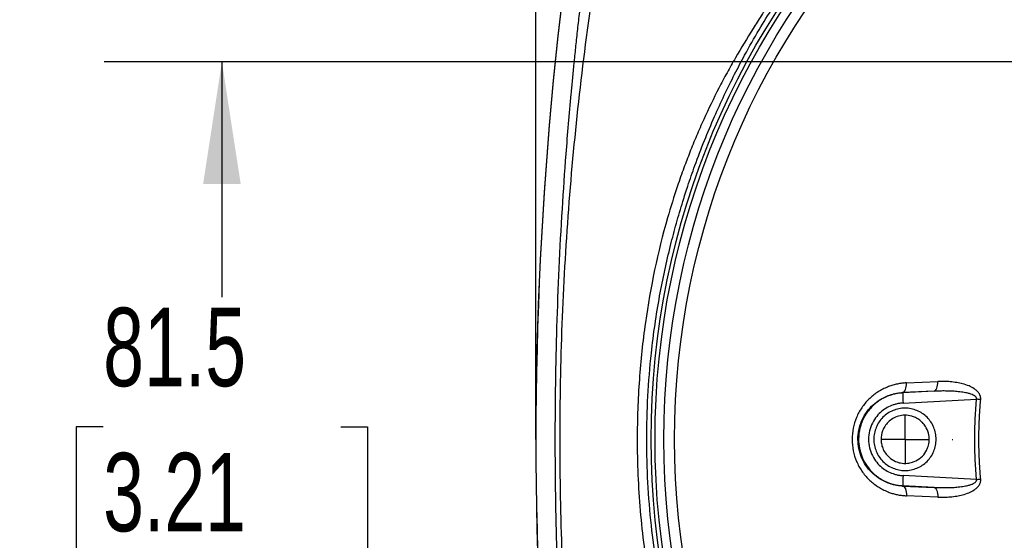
# Model space of a CAD drawing. Header units: millimetres. Extents: x 25 to 1092, y 25 to 838.
# Tile 9 of 41: x 405 to 511, y 590 to 647. Entities that reach past the tile are written whole.
import ezdxf

# ---------------------------------------------------------------- set-up
doc = ezdxf.new("R2010")
doc.units = ezdxf.units.MM
doc.header["$LTSCALE"] = 4
doc.linetypes.add('CENTERX2', pattern=[20.32, 12.7, -2.54, 2.54, -2.54])
doc.layers.add('CENTER', color=40, linetype='CENTERX2')
doc.layers.add('DIMENSIONS', color=140, linetype='Continuous', lineweight=25)
doc.styles.add('SLDTEXTSTYLE0', font='TXT', dxfattribs={"width": 0.7})
doc.dimstyles.new('SLDDIMSTYLE1', dxfattribs={"dimtxt": 8.632031, "dimasz": 13.208, "dimexe": 0, "dimexo": 0.0625, "dimgap": 2.158008, "dimtad": 0, "dimtih": 1, "dimtoh": 1, "dimrnd": 1e-09, "dimzin": 12, "dimdsep": 46, "dimtxsty": 'SLDTEXTSTYLE0', "dimsah": 1, "dimcen": 0.09, "dimadec": 0, "dimazin": 3, "dimtfac": 1, "dimtofl": 0, "dimtmove": 0, "dimatfit": 3, "dimfxl": 0, "dimfrac": 2, "dimtolj": 1, "dimtzin": 12, "dimarcsym": 0})
doc.dimstyles.new('SLDDIMSTYLE2', dxfattribs={"dimtxt": 8.632031, "dimasz": 13.208, "dimexe": 0, "dimexo": 0.0625, "dimgap": 2.158008, "dimtad": 0, "dimtih": 1, "dimtoh": 1, "dimrnd": 1e-09, "dimzin": 12, "dimdsep": 46, "dimtxsty": 'SLDTEXTSTYLE0', "dimsah": 1, "dimcen": 0.09, "dimadec": 0, "dimazin": 3, "dimtfac": 1, "dimtmove": 0, "dimatfit": 0, "dimfxl": 0, "dimfrac": 2, "dimtolj": 1, "dimtzin": 12, "dimarcsym": 0})

# ---------------------------------------------------------------- blocks, each defined once
blk = doc.blocks.new('_D_2')
at = {"layer": 'DIMENSIONS'}
for p, q in [((460.53, 606.33), (460.53, 751.81)), ((532.89, 652.89), (532.89, 751.81)), ((407.7, 739.11), (404.8, 739.11)), ((404.8, 739.11), (404.8, 725.39)), ((433.35, 739.11), (436.25, 739.11)), ((436.25, 739.11), (436.25, 725.39)), ((460.53, 739.11), (445.05, 739.11)), ((532.89, 739.11), (460.53, 739.11)), ((404.8, 725.39), (407.7, 725.39)), ((436.25, 725.39), (433.35, 725.39))]:
    blk.add_line(p, q, dxfattribs=at)
for points in [[(460.53, 739.11), (473.74, 737.08), (473.74, 741.15)], [(532.89, 739.11), (519.68, 741.15), (519.68, 737.08)]]:
    blk.add_solid(points, dxfattribs=at)
at = {"layer": 'DIMENSIONS', "char_height": 8.467, "attachment_point": 1, "style": 'SLDTEXTSTYLE0'}
for s, insert in [('72.4', (407.7, 751.96)), ('2.85', (407.7, 736.31))]:
    blk.add_mtext(s, dxfattribs=dict(at, insert=insert))
blk = doc.blocks.new('_D_3')
at = {"layer": 'DIMENSIONS'}
for p, q in [((460.53, 606.33), (460.53, 790.14)), ((656.24, 606.33), (656.24, 790.14)), ((460.53, 777.44), (534.36, 777.44)), ((546.05, 777.44), (543.16, 777.44)), ((543.16, 777.44), (543.16, 763.72)), ((571.71, 777.44), (574.6, 777.44)), ((574.6, 777.44), (574.6, 763.72)), ((656.24, 777.44), (583.4, 777.44)), ((543.16, 763.72), (546.05, 763.72)), ((574.6, 763.72), (571.71, 763.72))]:
    blk.add_line(p, q, dxfattribs=at)
for points in [[(460.53, 777.44), (473.74, 775.41), (473.74, 779.48)], [(656.24, 777.44), (643.04, 779.48), (643.04, 775.41)]]:
    blk.add_solid(points, dxfattribs=at)
at = {"layer": 'DIMENSIONS', "char_height": 8.467, "attachment_point": 1, "style": 'SLDTEXTSTYLE0'}
for s, insert in [('195.7', (542.46, 790.29)), ('7.71', (546.05, 774.64))]:
    blk.add_mtext(s, dxfattribs=dict(at, insert=insert))
blk = doc.blocks.new('_D_5')
at = {"layer": 'DIMENSIONS'}
for p, q in [((523.49, 642), (413.93, 642)), ((426.63, 642), (426.63, 618.25)), ((413.81, 602.6), (410.91, 602.6)), ((410.91, 602.6), (410.91, 588.88)), ((439.46, 602.6), (442.36, 602.6)), ((442.36, 602.6), (442.36, 588.88)), ((410.91, 588.88), (413.81, 588.88)), ((442.36, 588.88), (439.46, 588.88)), ((426.63, 560.5), (426.63, 586.95)), ((523.49, 560.5), (413.93, 560.5))]:
    blk.add_line(p, q, dxfattribs=at)
for points in [[(426.63, 642), (424.6, 628.79), (428.66, 628.79)], [(426.63, 560.5), (428.66, 573.71), (424.6, 573.71)]]:
    blk.add_solid(points, dxfattribs=at)
at = {"layer": 'DIMENSIONS', "char_height": 8.467, "attachment_point": 1, "style": 'SLDTEXTSTYLE0'}
for s, insert in [('81.5', (413.81, 615.45)), ('3.21', (413.81, 599.79))]:
    blk.add_mtext(s, dxfattribs=dict(at, insert=insert))
blk = doc.blocks.new('_D_6')
at = {"layer": 'DIMENSIONS'}
for p, q in [((426.63, 699.11), (426.63, 724.51)), ((553.31, 699.11), (413.93, 699.11)), ((413.81, 671.58), (410.91, 671.58)), ((410.91, 671.58), (410.91, 657.86)), ((439.46, 671.58), (442.36, 671.58)), ((442.36, 671.58), (442.36, 657.86)), ((410.91, 657.86), (413.81, 657.86)), ((442.36, 657.86), (439.46, 657.86)), ((523.49, 642), (413.93, 642)), ((426.63, 642), (426.63, 616.6))]:
    blk.add_line(p, q, dxfattribs=at)
for points in [[(426.63, 699.11), (428.66, 712.32), (424.6, 712.32)], [(426.63, 642), (424.6, 628.79), (428.66, 628.79)]]:
    blk.add_solid(points, dxfattribs=at)
at = {"layer": 'DIMENSIONS', "char_height": 8.467, "attachment_point": 1, "style": 'SLDTEXTSTYLE0'}
for s, insert in [('57.1', (413.81, 684.43)), ('2.25', (413.81, 668.77))]:
    blk.add_mtext(s, dxfattribs=dict(at, insert=insert))
blk = doc.blocks.new('SW_CENTERMARKSYMBOL_0')
at = {"layer": 'CENTER', "color": 0}
for p, q in [((0, 5.08), (0, 5.14)), ((0, 0), (0, 2.54)), ((-5.08, 0), (-5.14, 0)), ((0, 0), (-2.54, 0)), ((0, 0), (0, -2.54)), ((0, 0), (2.54, 0)), ((5.08, 0), (5.14, 0)), ((0, -5.08), (0, -5.14))]:
    blk.add_line(p, q, dxfattribs=at)

msp = doc.modelspace()

# ---------------------------------------------------------------- linework, layer by layer
for p, q in [((500.528, 607.341), (503.915, 607.487)), ((503.511, 606.441), (500.123, 606.291)), ((500.123, 606.291), (500.125, 606.265)), ((503.511, 606.441), (500.125, 606.265)), ((500.163, 605.167), (508.103, 605.58)), ((508.103, 596.921), (500.163, 597.334)), ((500.123, 596.21), (500.125, 596.236)), ((500.123, 596.21), (503.511, 596.059)), ((503.511, 596.059), (500.125, 596.236)), ((503.915, 595.014), (500.528, 595.16))]:
    msp.add_line(p, q)
at = {"flags": 128}
for points in [[(500.123, 606.291), (500.207, 606.318), (500.287, 606.381), (500.358, 606.48), (500.419, 606.61), (500.469, 606.767), (500.504, 606.945), (500.524, 607.138), (500.528, 607.341)], [(503.511, 606.441), (503.594, 606.468), (503.673, 606.531), (503.744, 606.629), (503.806, 606.758), (503.855, 606.915), (503.89, 607.092), (503.911, 607.285), (503.915, 607.487)], [(508.547, 605.54), (508.494, 605.545), (508.44, 605.55), (508.386, 605.555), (508.33, 605.56), (508.274, 605.565), (508.217, 605.57), (508.16, 605.575), (508.103, 605.58)], [(508.103, 596.921), (508.16, 596.926), (508.217, 596.931), (508.274, 596.936), (508.33, 596.941), (508.386, 596.946), (508.44, 596.951), (508.494, 596.956), (508.547, 596.96)], [(500.123, 596.21), (500.207, 596.183), (500.287, 596.119), (500.358, 596.021), (500.419, 595.891), (500.469, 595.734), (500.504, 595.556), (500.524, 595.362), (500.528, 595.16)], [(503.511, 596.059), (503.594, 596.033), (503.673, 595.97), (503.744, 595.872), (503.806, 595.742), (503.855, 595.586), (503.89, 595.409), (503.911, 595.216), (503.915, 595.014)]]:
    msp.add_lwpolyline(points, dxfattribs=at)
for radius in [85.421, 84.999, 84.999, 84.043, 82.89]:
    msp.add_circle((558.388, 601.25), radius)
for centre, radius, start, end in [((860.388, 601.25), 399.863, 168.88097, 180), ((860.388, 601.25), 399.857, 168.88097, 191.11903), ((516.549, 606.289), 16.424, 180.08317, 183.91775), ((860.388, 601.25), 399.863, 180, 191.11903), ((516.549, 596.212), 16.424, 176.08225, 179.91683)]:
    msp.add_arc(centre, radius, start, end)
for points, knots in [([(488.014, 651.674), (487.845, 651.432), (487.443, 650.86), (486.756, 649.86), (485.861, 648.531), (484.91, 647.077), (483.599, 645.002), (482.369, 642.953), (481.154, 640.801), (479.978, 638.598), (478.882, 636.329), (477.864, 634.006), (477.156, 632.269), (476.469, 630.466), (475.639, 628.115), (473.928, 622.628), (472.465, 615.64), (471.616, 607.633), (471.373, 600.846), (471.68, 593.529), (472.505, 587.094), (473.433, 582.411), (474.191, 579.253), (474.944, 576.564), (475.733, 574.118), (476.442, 572.129), (477.237, 570.054), (478.263, 567.587), (479.59, 564.71), (481.139, 561.694), (482.842, 558.701), (484.3, 556.343), (485.496, 554.501), (486.332, 553.251), (487.205, 551.979), (487.744, 551.21), (488.013, 550.827)], [0, 0, 0, 0, 0.008197, 0.019416, 0.0336961, 0.0526874, 0.0676583, 0.1018766, 0.1190654, 0.1363288, 0.1712767, 0.1890511, 0.2067849, 0.2233977, 0.2426614, 0.2760628, 0.3830053, 0.4401694, 0.4995462, 0.5714032, 0.6433047, 0.6794388, 0.7039551, 0.7334856, 0.7570072, 0.7753412, 0.7921558, 0.8187497, 0.8495751, 0.8801738, 0.9129364, 0.9452162, 0.9571635, 0.9739239, 0.9870006, 1, 1, 1, 1]), ([(488.704, 550.859), (488.615, 550.982), (488.337, 551.367), (487.778, 552.159), (486.985, 553.317), (486.07, 554.713), (485.079, 556.295), (484.072, 557.988), (483.019, 559.861), (481.926, 561.93), (480.002, 565.841), (478.287, 569.957), (476.786, 574.296), (475.536, 578.326), (474.412, 582.865), (473.507, 587.841), (472.737, 593.62), (472.322, 601.248), (472.772, 609.544), (473.784, 616.52), (474.789, 621.177), (475.685, 624.563), (476.314, 626.696), (476.981, 628.771), (477.744, 630.967), (478.703, 633.479), (480.093, 636.79), (481.549, 639.858), (483.187, 642.958), (484.557, 645.357), (485.802, 647.371), (486.765, 648.848), (487.466, 649.89), (488.127, 650.84), (488.54, 651.415), (488.701, 651.638)], [0, 0, 0, 0, 0.00424193, 0.01323133, 0.02701877, 0.04337094, 0.05978212, 0.07906532, 0.0982974, 0.11970981, 0.14434902, 0.21988802, 0.24388615, 0.27240799, 0.33750597, 0.37409693, 0.41337851, 0.49998681, 0.58660127, 0.64450982, 0.69636297, 0.71931313, 0.74216795, 0.75834131, 0.78009345, 0.80702684, 0.83332357, 0.88027277, 0.90170442, 0.93112936, 0.95731907, 0.96773154, 0.98027459, 0.99232166, 1, 1, 1, 1]), ([(465.642, 650.884), (465.559, 650.203), (465.396, 648.873), (465.17, 646.923), (464.962, 645.064), (464.774, 643.296), (464.602, 641.62), (464.446, 640.036), (464.146, 636.857), (463.755, 632.229), (463.177, 623.84), (462.709, 613.574), (462.526, 601.25), (462.709, 588.927), (463.177, 578.661), (463.755, 570.272), (464.179, 565.25), (464.565, 561.222), (464.87, 558.268), (465.227, 555.035), (465.5, 552.788), (465.642, 551.617)], [0, 0, 0, 0, 0.0206638, 0.040395, 0.0591934, 0.0770591, 0.0939922, 0.1099926, 0.1250604, 0.1902576, 0.2500003, 0.3785468, 0.5000001, 0.6214521, 0.7499999, 0.8097422, 0.8749398, 0.9019203, 0.9317571, 0.9644503, 1, 1, 1, 1]), ([(466.824, 650.769), (465.602, 642.578), (464.661, 634.35), (463.411, 617.836), (463.099, 609.552), (463.099, 592.947), (463.411, 584.663), (464.661, 568.15), (465.602, 559.922), (466.824, 551.732)], [0, 0, 0, 0, 0.25, 0.25, 0.5, 0.5, 0.75, 0.75, 1, 1, 1, 1]), ([(500.528, 607.341), (500.446, 607.336), (500.282, 607.327), (500.037, 607.302), (499.793, 607.267), (499.551, 607.223), (499.31, 607.168), (499.07, 607.103), (498.832, 607.029), (498.595, 606.944), (498.264, 606.809), (497.847, 606.607), (497.356, 606.31), (496.891, 605.966), (496.314, 605.447), (495.681, 604.688), (495.103, 603.63), (494.741, 602.464), (494.619, 601.24), (494.745, 600.019), (495.11, 598.855), (495.688, 597.802), (496.321, 597.047), (496.897, 596.53), (497.359, 596.188), (497.849, 595.892), (498.326, 595.662), (498.783, 595.485), (499.213, 595.354), (499.647, 595.256), (500.086, 595.188), (500.381, 595.169), (500.528, 595.16)], [0, 0, 0, 0, 0.0139141, 0.0277794, 0.041614, 0.0554363, 0.0692654, 0.0831206, 0.0970213, 0.1109873, 0.1250382, 0.15639, 0.187647, 0.2191117, 0.2503933, 0.3128144, 0.3754917, 0.4380628, 0.5004332, 0.5630788, 0.6253394, 0.6878309, 0.7501501, 0.7812835, 0.8126006, 0.8437578, 0.8750081, 0.9002285, 0.9252247, 0.9501112, 0.9750001, 1, 1, 1, 1]), ([(508.547, 605.54), (508.549, 605.571), (508.553, 605.631), (508.548, 605.721), (508.536, 605.81), (508.515, 605.898), (508.486, 605.985), (508.448, 606.071), (508.403, 606.155), (508.307, 606.304), (508.127, 606.505), (507.773, 606.775), (507.257, 607.038), (506.621, 607.244), (505.943, 607.386), (505.278, 607.467), (504.595, 607.504), (504.145, 607.493), (503.915, 607.487)], [0, 0, 0, 0, 0.0152807, 0.0303869, 0.0454809, 0.0607251, 0.0762769, 0.0922845, 0.1088835, 0.1261954, 0.1847105, 0.2515108, 0.36635, 0.501002, 0.6205536, 0.7504278, 0.8726539, 1, 1, 1, 1]), ([(500.123, 596.21), (500.053, 596.214), (499.913, 596.221), (499.708, 596.243), (499.51, 596.272), (499.319, 596.308), (499.136, 596.349), (498.961, 596.396), (498.794, 596.446), (498.634, 596.501), (498.483, 596.558), (498.088, 596.722), (497.492, 597.049), (496.748, 597.664), (496.134, 598.406), (495.66, 599.281), (495.363, 600.236), (495.262, 601.244), (495.361, 602.252), (495.655, 603.208), (496.128, 604.087), (496.743, 604.832), (497.489, 605.449), (498.135, 605.805), (498.64, 606.005), (498.967, 606.11), (499.325, 606.197), (499.714, 606.264), (499.984, 606.282), (500.123, 606.291)], [0, 0, 0, 0, 0.0148447, 0.0292171, 0.0431168, 0.0565437, 0.0694976, 0.0819783, 0.0939859, 0.1055204, 0.1165816, 0.1271698, 0.1928668, 0.2528087, 0.3165317, 0.3768126, 0.4388179, 0.4995991, 0.5604019, 0.6224218, 0.6828322, 0.7466972, 0.8068593, 0.872823, 0.8944724, 0.9180152, 0.9434514, 0.9707802, 1, 1, 1, 1]), ([(500.125, 606.265), (500.048, 606.26), (499.897, 606.25), (499.674, 606.222), (499.457, 606.187), (499.246, 606.142), (499.042, 606.09), (498.845, 606.031), (498.655, 605.965), (498.473, 605.894), (498.297, 605.818), (498.129, 605.737), (497.968, 605.652), (497.815, 605.565), (497.669, 605.474), (497.53, 605.381), (497.398, 605.286), (497.272, 605.191), (497.154, 605.094), (497.042, 604.997), (496.937, 604.9), (496.838, 604.804), (496.47, 604.426), (495.931, 603.685), (495.467, 602.492), (495.289, 601.043), (495.601, 599.362), (496.345, 598.19), (496.929, 597.605), (497.135, 597.42), (497.365, 597.236), (497.62, 597.056), (497.9, 596.883), (498.207, 596.722), (498.541, 596.576), (498.901, 596.448), (499.287, 596.346), (499.698, 596.269), (499.98, 596.247), (500.125, 596.236)], [0, 0, 0, 0, 0.01509053, 0.02986561, 0.04432523, 0.05846938, 0.07229803, 0.08581118, 0.09900882, 0.11189093, 0.12445749, 0.1367085, 0.14864395, 0.16026383, 0.17156812, 0.18255681, 0.1932299, 0.20358737, 0.21362922, 0.22335544, 0.23276602, 0.24186095, 0.25064023, 0.33672298, 0.41998913, 0.50043662, 0.62178215, 0.74939301, 0.76642902, 0.78461465, 0.8039498, 0.82443437, 0.84606826, 0.86885135, 0.8927835, 0.91786459, 0.94409447, 0.97147299, 1, 1, 1, 1]), ([(508.103, 605.58), (508.105, 605.596), (508.111, 605.628), (508.107, 605.678), (508.095, 605.726), (508.072, 605.773), (508.041, 605.819), (507.999, 605.865), (507.949, 605.909), (507.889, 605.952), (507.82, 605.994), (507.689, 606.062), (507.471, 606.146), (507.098, 606.249), (506.587, 606.344), (505.995, 606.411), (505.363, 606.453), (504.773, 606.468), (504.145, 606.466), (503.737, 606.45), (503.511, 606.441)], [0, 0, 0, 0, 0.0097121, 0.0192794, 0.0290667, 0.0394157, 0.0506166, 0.0628996, 0.0764397, 0.0913677, 0.1077814, 0.1257543, 0.1818785, 0.2507702, 0.3624336, 0.5004562, 0.6156655, 0.7502279, 0.8615935, 1, 1, 1, 1]), ([(500.163, 605.167), (500.102, 605.163), (499.979, 605.155), (499.797, 605.132), (499.616, 605.101), (499.437, 605.062), (499.259, 605.014), (498.924, 604.906), (498.446, 604.693), (497.846, 604.284), (497.292, 603.731), (496.828, 603.013), (496.518, 602.168), (496.409, 601.25), (496.518, 600.332), (496.828, 599.487), (497.292, 598.77), (497.846, 598.217), (498.446, 597.808), (498.98, 597.57), (499.435, 597.436), (499.796, 597.363), (500.041, 597.344), (500.163, 597.334)], [0, 0, 0, 0, 0.0155125, 0.030959, 0.0463736, 0.0617906, 0.0772442, 0.0927684, 0.1505621, 0.208398, 0.2749942, 0.3467167, 0.4223154, 0.5000125, 0.5777096, 0.6533083, 0.7250307, 0.791627, 0.8494193, 0.9072566, 0.938207, 0.9690301, 1, 1, 1, 1]), ([(508.103, 596.921), (508.082, 597.161), (508.041, 597.642), (507.993, 598.364), (507.956, 599.085), (507.929, 599.807), (507.913, 600.529), (507.907, 601.25), (507.913, 601.972), (507.929, 602.694), (507.956, 603.416), (507.993, 604.137), (508.041, 604.859), (508.082, 605.34), (508.103, 605.58)], [0, 0, 0, 0, 0.08350253, 0.16691285, 0.25024932, 0.33353036, 0.41677442, 0.5, 0.58322558, 0.66646964, 0.74975068, 0.83308715, 0.91649747, 1, 1, 1, 1]), ([(508.547, 596.96), (508.526, 597.198), (508.486, 597.674), (508.439, 598.388), (508.401, 599.103), (508.375, 599.819), (508.359, 600.534), (508.353, 601.25), (508.359, 601.966), (508.375, 602.682), (508.401, 603.398), (508.439, 604.113), (508.486, 604.827), (508.526, 605.303), (508.547, 605.54)], [0, 0, 0, 0, 0.0833275, 0.1666582, 0.2499914, 0.3333265, 0.416663, 0.5, 0.583337, 0.6666735, 0.7500086, 0.8333418, 0.9166725, 1, 1, 1, 1]), ([(503.738, 601.25), (503.737, 601.032), (503.694, 600.591), (503.498, 599.957), (503.188, 599.369), (502.768, 598.857), (502.256, 598.437), (501.668, 598.127), (501.034, 597.931), (500.375, 597.866), (499.715, 597.931), (499.081, 598.127), (498.493, 598.437), (497.981, 598.857), (497.561, 599.369), (497.251, 599.956), (497.055, 600.591), (496.99, 601.25), (497.054, 601.909), (497.251, 602.544), (497.561, 603.132), (497.981, 603.644), (498.493, 604.064), (499.08, 604.374), (499.715, 604.57), (500.374, 604.635), (501.033, 604.57), (501.668, 604.374), (502.256, 604.064), (502.767, 603.644), (503.188, 603.132), (503.498, 602.544), (503.694, 601.91), (503.738, 601.469), (503.738, 601.25)], [0, 0, 0, 0, 0.0310634, 0.0624948, 0.0938919, 0.124993, 0.1560359, 0.1874948, 0.2188952, 0.2499991, 0.2810438, 0.3125034, 0.3439032, 0.3750052, 0.4060472, 0.4375034, 0.4688998, 0.4999991, 0.5310392, 0.5624948, 0.5938919, 0.624993, 0.6560359, 0.6874948, 0.7188952, 0.7499991, 0.7810438, 0.8125034, 0.8439032, 0.8750052, 0.9060472, 0.9375034, 0.968924, 1, 1, 1, 1]), ([(502.988, 601.25), (502.988, 601.038), (502.948, 600.724), (502.811, 600.29), (502.584, 599.811), (502.122, 599.249), (501.565, 598.912), (501.065, 598.732), (500.573, 598.629), (499.944, 598.66), (499.256, 598.877), (498.687, 599.237), (498.239, 599.747), (497.966, 600.253), (497.818, 600.764), (497.759, 601.405), (497.879, 602.057), (498.187, 602.673), (498.556, 603.13), (499.058, 603.516), (499.664, 603.776), (500.365, 603.885), (500.99, 603.803), (501.545, 603.594), (501.938, 603.354), (502.302, 603.028), (502.649, 602.586), (502.876, 602.073), (502.973, 601.59), (502.988, 601.361), (502.988, 601.25)], [0, 0, 0, 0, 0.0390734, 0.0575884, 0.0836794, 0.1363098, 0.1889279, 0.2011541, 0.2341786, 0.2810014, 0.315173, 0.366209, 0.4027313, 0.4392254, 0.4711169, 0.49996, 0.5572962, 0.5902636, 0.6260168, 0.6645357, 0.705849, 0.7460249, 0.7939164, 0.8199854, 0.8548563, 0.8781218, 0.9095511, 0.9578371, 0.9796894, 1, 1, 1, 1]), ([(503.511, 596.059), (503.666, 596.053), (503.958, 596.041), (504.366, 596.034), (504.838, 596.034), (505.362, 596.048), (505.994, 596.089), (506.587, 596.157), (507.099, 596.252), (507.472, 596.355), (507.715, 596.449), (507.885, 596.543), (507.998, 596.63), (508.074, 596.722), (508.114, 596.822), (508.106, 596.888), (508.103, 596.921)], [0, 0, 0, 0, 0.0952698, 0.1785277, 0.249775, 0.3842755, 0.4994598, 0.6377857, 0.749665, 0.8185579, 0.8746878, 0.9089998, 0.9373944, 0.9607952, 0.980829, 1, 1, 1, 1]), ([(503.915, 595.014), (504.031, 595.01), (504.26, 595.002), (504.601, 595.004), (504.934, 595.016), (505.386, 595.047), (505.94, 595.114), (506.619, 595.256), (507.256, 595.462), (507.774, 595.726), (508.128, 595.997), (508.329, 596.222), (508.451, 596.427), (508.518, 596.6), (508.554, 596.78), (508.549, 596.9), (508.547, 596.96)], [0, 0, 0, 0, 0.06421961, 0.12712514, 0.18876888, 0.24920412, 0.37897409, 0.49849163, 0.63360965, 0.74879574, 0.8157517, 0.87438082, 0.90813017, 0.93954445, 0.96974681, 1, 1, 1, 1])]:
    msp.add_open_spline(points, degree=3, knots=knots)
at = {"layer": 'DIMENSIONS'}
msp.add_line((460.53, 601.25), (460.53, 643.201), dxfattribs=at)

# ---------------------------------------------------------------- block references
at = {"layer": 'CENTER'}
msp.add_blockref('SW_CENTERMARKSYMBOL_0', (500.388, 601.25), dxfattribs=at)

# ---------------------------------------------------------------- dimensions: what is measured, and where the dimension line sits
at = {"layer": 'DIMENSIONS'}
for base, p1, p2, picture, middle in [((656.245, 777.4431), (460.5303, 601.2504), (656.245, 601.2504), '_D_3', (558.8803, 777.4431)), ((460.53, 739.114), (532.888, 647.814), (460.53, 601.25), '_D_2', (420.524, 739.114))]:
    dim = msp.add_linear_dim(base=base, p1=p1, p2=p2, dimstyle='SLDDIMSTYLE1', dxfattribs=at)
    dim.commit()
    dim.dimension.update_dxf_attribs({"geometry": picture, "text_midpoint": middle, "dimtype": 160})
for base, p1, p2, dimstyle, picture, middle in [((426.631, 699.108), (528.574, 642), (558.388, 699.108), 'SLDDIMSTYLE2', '_D_6', (426.631, 671.579)), ((426.631, 642), (528.574, 560.5), (528.574, 642), 'SLDDIMSTYLE1', '_D_5', (426.631, 602.6))]:
    dim = msp.add_linear_dim(base=base, p1=p1, p2=p2, angle=90, dimstyle=dimstyle, dxfattribs=at)
    dim.commit()
    dim.dimension.update_dxf_attribs({"geometry": picture, "text_midpoint": middle, "dimtype": 160})

doc.saveas('drawing.dxf')
